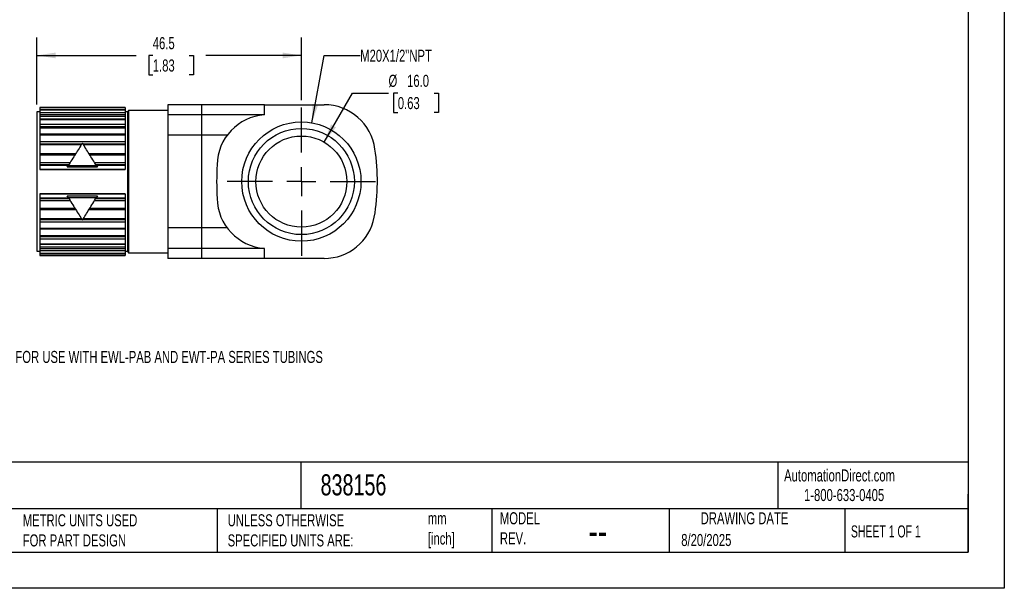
# Model space of a CAD drawing. Header units: millimetres. Extents: x 0 to 279, y 0 to 216.
# Tile 2 of 3: x 106 to 279, y 0 to 100. Entities that reach past the tile are written whole.
import ezdxf

# ---------------------------------------------------------------- set-up
doc = ezdxf.new("R2010")
doc.units = ezdxf.units.MM
doc.linetypes.add('CENTERX2', pattern=[20.32, 12.7, -2.54, 2.54, -2.54])
doc.layers.add('CENTER', color=40, linetype='CENTERX2')
doc.layers.add('DIMENSIONS', color=140, linetype='Continuous', lineweight=25)
doc.layers.add('TEXT', color=140, linetype='Continuous', lineweight=25)
doc.styles.add('SLDTEXTSTYLE0', font='TXT', dxfattribs={"width": 0.7})
doc.styles.add('SLDTEXTSTYLE1', font='TXT', dxfattribs={"width": 0.65})
doc.dimstyles.new('SLDDIMSTYLE1', dxfattribs={"dimtxt": 2.158008, "dimasz": 3.302, "dimexe": 0, "dimexo": 0.0625, "dimgap": 0.539502, "dimtad": 0, "dimtih": 1, "dimtoh": 1, "dimdec": 1, "dimrnd": 1e-09, "dimzin": 12, "dimdsep": 46, "dimtxsty": 'SLDTEXTSTYLE0', "dimsah": 1, "dimcen": 0.09, "dimadec": 0, "dimazin": 3, "dimtfac": 1, "dimtdec": 1, "dimtofl": 0, "dimtmove": 0, "dimatfit": 3, "dimfxl": 0, "dimfrac": 2, "dimtolj": 1, "dimtzin": 12, "dimarcsym": 0})
doc.dimstyles.new('SLDDIMSTYLE4', dxfattribs={"dimtxt": 2.158008, "dimasz": 3.302, "dimexe": 0, "dimexo": 0.0625, "dimgap": 0.539502, "dimtad": 0, "dimtih": 1, "dimtoh": 1, "dimdec": 1, "dimrnd": 1e-09, "dimzin": 4, "dimdsep": 46, "dimtxsty": 'SLDTEXTSTYLE0', "dimsah": 1, "dimcen": 0, "dimadec": 0, "dimazin": 1, "dimtfac": 1, "dimtdec": 1, "dimtofl": 0, "dimtmove": 0, "dimatfit": 3, "dimfxl": 0, "dimfrac": 2, "dimtolj": 1, "dimtzin": 12, "dimarcsym": 0})
doc.dimstyles.new('SLDDIMSTYLE5', dxfattribs={"dimtxt": 2.158008, "dimasz": 3.302, "dimexe": 0, "dimexo": 0.0625, "dimgap": 0.539502, "dimtad": 0, "dimtih": 1, "dimtoh": 1, "dimdec": 1, "dimrnd": 1e-09, "dimzin": 12, "dimdsep": 46, "dimtxsty": 'SLDTEXTSTYLE0', "dimsah": 1, "dimcen": 0, "dimadec": 0, "dimazin": 3, "dimtfac": 1, "dimtdec": 1, "dimtofl": 0, "dimtmove": 0, "dimatfit": 3, "dimfxl": 0, "dimfrac": 2, "dimtolj": 1, "dimtzin": 12, "dimarcsym": 0})

# ---------------------------------------------------------------- blocks, each defined once
blk = doc.blocks.new('_D_8')
at = {"layer": 'DIMENSIONS'}
for p, q in [((159.83, 78.36), (164.8, 86.97)), ((164.8, 86.97), (171.15, 86.97)), ((172.78, 86.97), (172.05, 86.97)), ((172.05, 86.97), (172.05, 83.54)), ((179.19, 86.97), (179.91, 86.97)), ((179.91, 86.97), (179.91, 83.54)), ((172.05, 83.54), (172.78, 83.54)), ((179.91, 83.54), (179.19, 83.54))]:
    blk.add_line(p, q, dxfattribs=at)
blk.add_solid([(159.83, 78.36), (161.92, 80.96), (161.04, 81.47)], dxfattribs=at)
at = {"layer": 'DIMENSIONS', "char_height": 2.117, "attachment_point": 1, "style": 'SLDTEXTSTYLE0'}
for s, insert in [('%%c', (171.15, 90.18)), ('16.0', (174.41, 90.18)), ('0.63', (172.78, 86.27))]:
    blk.add_mtext(s, dxfattribs=dict(at, insert=insert))
blk = doc.blocks.new('_D_9')
at = {"layer": 'DIMENSIONS'}
for p, q in [((157.69, 81.74), (159.82, 93.58)), ((159.82, 93.58), (166.17, 93.58))]:
    blk.add_line(p, q, dxfattribs=at)
blk.add_solid([(157.69, 81.74), (158.77, 84.9), (157.77, 85.08)], dxfattribs=at)
at = {"layer": 'DIMENSIONS', "insert": (166.17, 94.59), "char_height": 2.1167, "attachment_point": 1, "style": 'SLDTEXTSTYLE0'}
blk.add_mtext('M20X1/2"NPT', dxfattribs=at)
blk = doc.blocks.new('_D_10')
at = {"layer": 'DIMENSIONS'}
for p, q in [((109.33, 84.95), (109.33, 96.75)), ((155.83, 85.72), (155.83, 96.75)), ((109.33, 93.58), (126.79, 93.58)), ((129.71, 93.58), (128.99, 93.58)), ((128.99, 93.58), (128.99, 90.15)), ((136.12, 93.58), (136.85, 93.58)), ((136.85, 93.58), (136.85, 90.15)), ((155.83, 93.58), (139.05, 93.58)), ((128.99, 90.15), (129.71, 90.15)), ((136.85, 90.15), (136.12, 90.15))]:
    blk.add_line(p, q, dxfattribs=at)
for points in [[(109.33, 93.58), (112.63, 93.07), (112.63, 94.08)], [(155.83, 93.58), (152.52, 94.08), (152.52, 93.07)]]:
    blk.add_solid(points, dxfattribs=at)
at = {"layer": 'DIMENSIONS', "char_height": 2.117, "attachment_point": 1, "style": 'SLDTEXTSTYLE0'}
for s, insert in [('46.5', (129.71, 96.79)), ('1.83', (129.71, 92.87))]:
    blk.add_mtext(s, dxfattribs=dict(at, insert=insert))
blk = doc.blocks.new('SW_CENTERMARKSYMBOL_1')
at = {"layer": 'CENTER', "color": 0}
for p, q in [((0, 5.08), (0, 13.0175)), ((0, 0), (0, 2.54)), ((-5.08, 0), (-13.0175, 0)), ((0, 0), (-2.54, 0)), ((0, 0), (0, -2.54)), ((0, 0), (2.54, 0)), ((5.08, 0), (13.0175, 0)), ((0, -5.08), (0, -13.0175))]:
    blk.add_line(p, q, dxfattribs=at)

msp = doc.modelspace()

# ---------------------------------------------------------------- linework, layer by layer
at = {"color": 7, "linetype": 'Continuous'}
for p, q in [((279.4, 215.9), (279.4, 0)), ((279.4, 0), (0, 0))]:
    msp.add_line(p, q, dxfattribs=at)
for p, q in [((132.33, 84.93), (132.33, 83.15)), ((138.33, 84.93), (132.33, 84.93)), ((138.33, 83.15), (138.33, 84.93)), ((149.33, 84.93), (138.33, 84.93)), ((149.33, 83.15), (149.33, 84.93)), ((149.33, 84.93), (159.83, 84.93)), ((109.83, 83.68), (109.33, 83.68)), ((109.33, 83.68), (109.33, 59.18)), ((124.83, 84.43), (109.83, 84.43)), ((109.83, 84.43), (109.83, 84.41)), ((109.83, 84.41), (124.83, 84.41)), ((109.83, 84.41), (109.83, 84.11)), ((109.83, 84.11), (124.83, 84.11)), ((109.83, 84.11), (109.83, 84.01)), ((124.83, 84.01), (109.83, 84.01)), ((109.83, 84.01), (109.83, 84)), ((109.83, 84), (124.83, 84)), ((109.83, 84), (109.83, 83.55)), ((109.83, 83.55), (124.83, 83.55)), ((109.83, 83.55), (109.83, 83.18)), ((109.83, 83.18), (124.83, 83.18)), ((109.83, 83.18), (109.83, 82.92)), ((124.83, 84.43), (124.83, 84.41)), ((124.83, 84.41), (124.83, 84.11)), ((124.83, 84.11), (124.83, 84.01)), ((124.83, 84.01), (124.83, 84)), ((124.83, 84), (124.83, 83.55)), ((125.27, 83.68), (124.83, 83.68)), ((124.83, 83.55), (124.83, 83.18)), ((124.83, 83.18), (124.83, 82.92)), ((125.42, 83.93), (125.27, 83.68)), ((125.27, 83.68), (125.27, 59.18)), ((132.33, 83.93), (125.42, 83.93)), ((125.42, 83.93), (125.42, 58.93)), ((138.33, 83.15), (132.33, 83.15)), ((132.33, 83.15), (132.33, 79.58)), ((138.33, 79.58), (138.33, 83.15)), ((149.33, 83.15), (138.33, 83.15)), ((109.83, 82.92), (124.83, 82.92)), ((109.83, 82.92), (109.83, 82.4)), ((124.83, 82.4), (109.83, 82.4)), ((109.83, 82.4), (109.83, 82.35)), ((109.83, 82.35), (124.83, 82.35)), ((109.83, 82.35), (109.83, 81.51)), ((109.83, 81.51), (124.83, 81.51)), ((109.83, 81.51), (109.83, 81.1)), ((124.83, 82.92), (124.83, 82.4)), ((124.83, 82.4), (124.83, 82.35)), ((124.83, 82.35), (124.83, 81.51)), ((124.83, 81.51), (124.83, 81.1)), ((109.83, 81.1), (124.83, 81.1)), ((109.83, 81.1), (109.83, 80.88)), ((109.83, 80.88), (124.83, 80.88)), ((109.83, 80.88), (109.83, 79.75)), ((124.83, 79.75), (109.83, 79.75)), ((109.83, 79.75), (109.83, 79.64)), ((109.83, 79.64), (124.83, 79.64)), ((109.83, 79.64), (109.83, 78.48)), ((124.83, 81.1), (124.83, 80.88)), ((124.83, 80.88), (124.83, 79.75)), ((124.83, 79.75), (124.83, 79.64)), ((124.83, 79.64), (124.83, 78.48)), ((109.83, 78.48), (124.83, 78.48)), ((109.83, 78.48), (109.83, 78.07)), ((109.83, 78.07), (109.83, 77.91)), ((109.83, 78.07), (117.25, 78.07)), ((109.83, 77.91), (117.15, 77.91)), ((109.83, 77.91), (109.83, 76.31)), ((117.41, 78.07), (124.83, 78.07)), ((117.51, 77.91), (124.83, 77.91)), ((124.83, 78.48), (124.83, 78.07)), ((124.83, 78.07), (124.83, 77.91)), ((124.83, 77.91), (124.83, 76.31)), ((138.33, 79.58), (132.33, 79.58)), ((132.33, 79.58), (132.33, 63.28)), ((138.33, 63.28), (138.33, 79.58)), ((142.8, 79.58), (138.33, 79.58)), ((116.17, 76.31), (109.83, 76.31)), ((109.83, 76.31), (109.83, 76.12)), ((124.83, 76.31), (118.49, 76.31)), ((124.83, 76.31), (124.83, 76.12)), ((109.83, 76.12), (116.03, 76.12)), ((109.83, 76.12), (109.83, 74.76)), ((109.83, 74.76), (109.83, 74.4)), ((109.83, 74.76), (115.17, 74.76)), ((118.63, 76.12), (124.83, 76.12)), ((119.49, 74.76), (124.83, 74.76)), ((124.83, 76.12), (124.83, 74.76)), ((124.83, 74.76), (124.83, 74.4)), ((109.83, 74.4), (114.95, 74.4)), ((109.83, 74.4), (109.83, 74.31)), ((109.83, 74.31), (114.9, 74.31)), ((109.83, 74.31), (109.83, 73.59)), ((109.83, 73.59), (124.83, 73.59)), ((109.83, 73.59), (109.83, 73.56)), ((109.83, 73.56), (124.83, 73.56)), ((114.66, 73.93), (114.85, 74.23)), ((120.01, 73.93), (114.66, 73.93)), ((114.85, 74.23), (119.81, 74.23)), ((119.71, 74.4), (124.83, 74.4)), ((119.76, 74.31), (124.83, 74.31)), ((119.81, 74.23), (120.01, 73.93)), ((124.83, 74.4), (124.83, 74.31)), ((124.83, 74.31), (124.83, 73.59)), ((124.83, 73.59), (124.83, 73.56)), ((124.83, 69.3), (109.83, 69.3)), ((109.83, 69.3), (109.83, 69.27)), ((109.83, 69.27), (124.83, 69.27)), ((109.83, 69.27), (109.83, 68.55)), ((124.83, 69.3), (124.83, 69.27)), ((124.83, 69.27), (124.83, 68.55)), ((109.83, 68.55), (114.9, 68.55)), ((109.83, 68.55), (109.83, 68.46)), ((109.83, 68.46), (109.83, 68.1)), ((109.83, 68.46), (114.95, 68.46)), ((109.83, 68.1), (115.17, 68.1)), ((109.83, 68.1), (109.83, 66.74)), ((114.66, 68.93), (120.01, 68.93)), ((114.85, 68.63), (114.66, 68.93)), ((114.85, 68.63), (119.81, 68.63)), ((119.49, 68.1), (124.83, 68.1)), ((119.71, 68.46), (124.83, 68.46)), ((119.76, 68.55), (124.83, 68.55)), ((120.01, 68.93), (119.81, 68.63)), ((124.83, 68.55), (124.83, 68.46)), ((124.83, 68.46), (124.83, 68.1)), ((124.83, 68.1), (124.83, 66.74)), ((109.83, 66.74), (116.03, 66.74)), ((109.83, 66.74), (109.83, 66.54)), ((109.83, 66.54), (116.17, 66.54)), ((109.83, 66.54), (109.83, 64.94)), ((118.49, 66.54), (124.83, 66.54)), ((118.63, 66.74), (124.83, 66.74)), ((124.83, 66.74), (124.83, 66.54)), ((124.83, 66.54), (124.83, 64.94)), ((109.83, 64.94), (117.15, 64.94)), ((109.83, 64.94), (109.83, 64.78)), ((109.83, 64.78), (109.83, 64.38)), ((109.83, 64.78), (117.25, 64.78)), ((109.83, 64.38), (124.83, 64.38)), ((109.83, 64.38), (109.83, 63.22)), ((117.41, 64.78), (124.83, 64.78)), ((117.51, 64.94), (124.83, 64.94)), ((124.83, 64.94), (124.83, 64.78)), ((124.83, 64.78), (124.83, 64.38)), ((124.83, 64.38), (124.83, 63.22)), ((109.83, 63.22), (124.83, 63.22)), ((109.83, 63.22), (109.83, 63.11)), ((109.83, 63.11), (124.83, 63.11)), ((109.83, 63.11), (109.83, 61.98)), ((124.83, 63.22), (124.83, 63.11)), ((124.83, 63.11), (124.83, 61.98)), ((138.33, 63.28), (132.33, 63.28)), ((132.33, 63.28), (132.33, 59.7)), ((138.33, 59.7), (138.33, 63.28)), ((142.8, 63.28), (138.33, 63.28)), ((109.83, 61.98), (124.83, 61.98)), ((109.83, 61.98), (109.83, 61.76)), ((109.83, 61.76), (124.83, 61.76)), ((109.83, 61.76), (109.83, 61.35)), ((109.83, 61.35), (124.83, 61.35)), ((109.83, 61.35), (109.83, 60.51)), ((124.83, 61.98), (124.83, 61.76)), ((124.83, 61.76), (124.83, 61.35)), ((124.83, 61.35), (124.83, 60.51)), ((109.33, 59.18), (109.83, 59.18)), ((109.83, 60.51), (124.83, 60.51)), ((109.83, 60.51), (109.83, 60.46)), ((109.83, 60.46), (124.83, 60.46)), ((109.83, 60.46), (109.83, 59.94)), ((109.83, 59.94), (124.83, 59.94)), ((109.83, 59.94), (109.83, 59.68)), ((109.83, 59.68), (124.83, 59.68)), ((109.83, 59.68), (109.83, 59.31)), ((109.83, 59.31), (124.83, 59.31)), ((109.83, 59.31), (109.83, 58.86)), ((109.83, 58.86), (124.83, 58.86)), ((109.83, 58.86), (109.83, 58.85)), ((109.83, 58.85), (124.83, 58.85)), ((109.83, 58.85), (109.83, 58.75)), ((124.83, 60.51), (124.83, 60.46)), ((124.83, 60.46), (124.83, 59.94)), ((124.83, 59.94), (124.83, 59.68)), ((124.83, 59.68), (124.83, 59.31)), ((124.83, 59.31), (124.83, 58.86)), ((124.83, 59.18), (125.27, 59.18)), ((124.83, 58.86), (124.83, 58.85)), ((124.83, 58.85), (124.83, 58.75)), ((125.27, 59.18), (125.42, 58.93)), ((125.42, 58.93), (132.33, 58.93)), ((138.33, 59.7), (132.33, 59.7)), ((132.33, 59.7), (132.33, 57.93)), ((138.33, 57.93), (138.33, 59.7)), ((149.33, 59.7), (138.33, 59.7)), ((149.33, 57.93), (149.33, 59.7)), ((109.83, 58.75), (124.83, 58.75)), ((109.83, 58.75), (109.83, 58.45)), ((109.83, 58.45), (124.83, 58.45)), ((109.83, 58.45), (109.83, 58.43)), ((109.83, 58.43), (124.83, 58.43)), ((124.83, 58.75), (124.83, 58.45)), ((124.83, 58.45), (124.83, 58.43)), ((138.33, 57.93), (132.33, 57.93)), ((149.33, 57.93), (138.33, 57.93)), ((159.83, 57.93), (149.33, 57.93))]:
    msp.add_line(p, q)
for radius in [10.48, 9.32, 8]:
    msp.add_circle((155.83, 71.43), radius)
for centre, radius, start, end in [((159.83, 75.93), 9, 7.6741, 90), ((150, 74.18), 9, 94.2693, 178.7157), ((132.9, 71.43), 36.3, 350.0642, 9.0372), ((210.94, 71.43), 70, 177.5833, 182.4167), ((150, 68.68), 9, 181.2843, 265.7307), ((159.83, 66.93), 9, 270, 348.7012)]:
    msp.add_arc(centre, radius, start, end)
for points in [[(117.33, 78.2), (116.95, 77.59), (116.54, 76.94), (115.71, 75.61), (115.28, 74.93), (114.85, 74.23)], [(119.81, 74.23), (119.38, 74.93), (118.95, 75.61), (118.12, 76.94), (117.71, 77.59), (117.33, 78.2)], [(114.85, 68.63), (115.28, 67.93), (115.71, 67.24), (116.54, 65.91), (116.95, 65.27), (117.33, 64.66)], [(117.33, 64.66), (117.71, 65.27), (118.12, 65.91), (118.95, 67.24), (119.38, 67.93), (119.81, 68.63)]]:
    msp.add_open_spline(points, degree=3, knots=[0, 0, 0, 0, 0.5, 0.5, 1, 1, 1, 1])
at = {"layer": 'TEXT'}
for p, q in [((273.05, 209.55), (273.05, 6.35)), ((273.05, 22.13), (6.35, 22.13)), ((155.76, 22.13), (155.76, 13.97)), ((239.58, 22.13), (239.58, 13.97)), ((273.05, 6.35), (273.05, 16.51)), ((273.05, 13.97), (6.35, 13.97)), ((141, 13.97), (141, 6.35)), ((189.3, 13.97), (189.3, 6.35)), ((220.47, 13.97), (220.47, 6.35)), ((251.35, 13.97), (251.35, 6.35)), ((6.35, 6.35), (273.05, 6.35))]:
    msp.add_line(p, q, dxfattribs=at)

# ---------------------------------------------------------------- block references
at = {"layer": 'CENTER'}
msp.add_blockref('SW_CENTERMARKSYMBOL_1', (155.83, 71.43), dxfattribs=at)

# ---------------------------------------------------------------- texts
at = {"color": 179, "linetype": 'Continuous', "lineweight": 18, "char_height": 2.1167, "attachment_point": 1, "style": 'SLDTEXTSTYLE0'}
for s, insert in [('AutomationDirect.com', (240.69, 20.88)), ('1-800-633-0405', (244.19, 17.44))]:
    msp.add_mtext(s, dxfattribs=dict(at, insert=insert))
at = {"layer": 'DIMENSIONS', "insert": (83.87, 41.69), "char_height": 2.1167, "attachment_point": 1, "style": 'SLDTEXTSTYLE0'}
msp.add_mtext('NOTE: PACKAGE OF 5 FOR USE WITH EWL-PAB AND EWT-PA SERIES TUBINGS', dxfattribs=at)
at = {"layer": 'TEXT'}
for s, insert, char_height, attachment_point, style in [('MURRPLASTIK CORRUGATED TUBING & FITTINGS', (7.97, 20.02), 3.7042, 1, 'SLDTEXTSTYLE0'), ('838156', (159.21, 20.02), 3.704, 1, 'SLDTEXTSTYLE0'), ('METRIC UNITS USED ^JFOR PART DESIGN', (106.85, 13), 2.1167, 1, 'SLDTEXTSTYLE0'), ('UNLESS OTHERWISE ^JSPECIFIED UNITS ARE:', (142.87, 13), 2.1167, 1, 'SLDTEXTSTYLE0'), ('mm^J[inch]', (178.06, 13.33), 2.117, 1, 'SLDTEXTSTYLE0'), ('MODEL ^JREV.', (190.73, 13.36), 2.1167, 1, 'SLDTEXTSTYLE0'), ('DRAWING DATE', (233.73, 13.36), 2.1167, 2, 'SLDTEXTSTYLE0'), ('SHEET 1 OF 1', (252.44, 11.05), 2.1167, 1, 'SLDTEXTSTYLE1'), ('--', (206.3, 12.73), 5.292, 1, 'SLDTEXTSTYLE0'), ('8/20/2025', (222.61, 9.54), 2.117, 1, 'SLDTEXTSTYLE0')]:
    msp.add_mtext(s, dxfattribs=dict(at, insert=insert, char_height=char_height, attachment_point=attachment_point, style=style))

# ---------------------------------------------------------------- dimensions: what is measured, and where the dimension line sits
at = {"layer": 'DIMENSIONS'}
dim = msp.add_linear_dim(base=(155.83, 93.58), p1=(109.33, 83.68), p2=(155.83, 84.45), dimstyle='SLDDIMSTYLE1', dxfattribs=at)
dim.commit()
dim.dimension.update_dxf_attribs({"geometry": '_D_10', "text_midpoint": (132.92, 93.58), "dimtype": 160})
dim = msp.add_diameter_dim_2p(p1=(153.96, 61.12), p2=(157.69, 81.74), text='M20X1/2"NPT', dimstyle='SLDDIMSTYLE5', override={"dimpost": '<>'}, dxfattribs=at)
dim.commit()
dim.dimension.update_dxf_attribs({"geometry": '_D_9', "text_midpoint": (175.98, 93.58), "dimtype": 163})
dim = msp.add_diameter_dim_2p(p1=(151.83, 64.5), p2=(159.83, 78.36), dimstyle='SLDDIMSTYLE4', dxfattribs=at)
dim.commit()
dim.dimension.update_dxf_attribs({"geometry": '_D_8', "text_midpoint": (175.98, 86.97), "dimtype": 163})

doc.saveas('drawing.dxf')
